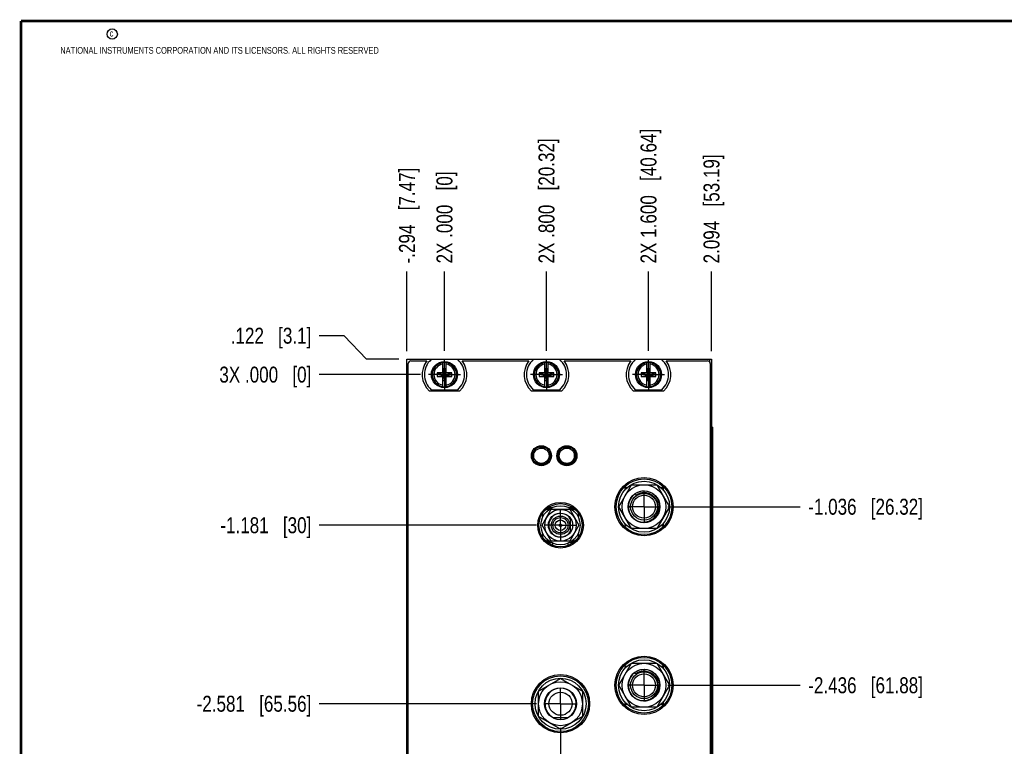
# Model space of a CAD drawing. Header units: inches. Extents: x 0.2 to 16.8, y 0.2 to 10.8.
# Tile 2 of 34: x 0.2 to 8, y 5.1 to 10.8. Entities that reach past the tile are written whole.
import ezdxf

# ---------------------------------------------------------------- set-up
doc = ezdxf.new("R2010")
doc.units = ezdxf.units.IN
doc.header["$LTSCALE"] = 0.935
doc.header["$MEASUREMENT"] = 0
doc.linetypes.add('CENTER', pattern=[0.6, 0.375, -0.075, 0.075, -0.075])
doc.layers.get('0').update_dxf_attribs({"linetype": 'CONTINUOUS'})
doc.layers.add('DEFAULT_1', color=7, linetype='CENTER')
doc.layers.add('DIMENSIONS', color=7, linetype='CONTINUOUS')
doc.styles.get("Standard").update_dxf_attribs({"font": 'txt', "width": 0.8})
doc.dimstyles.new('DIMSTYLE_1', dxfattribs={"dimtxt": 0.125, "dimasz": 0.18, "dimexe": 0.18, "dimexo": 0.0625, "dimgap": 0.09, "dimtad": 0, "dimtih": 1, "dimtoh": 1, "dimdec": 3, "dimzin": 4, "dimdsep": 46, "dimtxsty": 'STANDARD', "dimblk": '_FILLED', "dimblk1": '_FILLED', "dimblk2": '_FILLED', "dimcen": 0.09, "dimadec": 0, "dimazin": 0, "dimtp": 0.01, "dimtm": 0.01, "dimtfac": 1, "dimtdec": 3, "dimtofl": 0, "dimtmove": 0, "dimatfit": 3, "dimldrblk": '_FILLED', "dimfxl": 1, "dimtolj": 1, "dimtzin": 4, "dimarcsym": 0})

# ---------------------------------------------------------------- blocks, each defined once
blk = doc.blocks.new('*D0')
at = {"layer": 'DIMENSIONS', "color": 2, "linetype": 'CONTINUOUS'}
for p, q in [((2.7854, 8.2905), (2.5895, 8.2905)), ((2.9592, 8.1072), (2.7854, 8.2905)), ((3.2145, 8.1072), (2.9592, 8.1072))]:
    blk.add_line(p, q, dxfattribs=at)
at = {"layer": 'DIMENSIONS', "color": 2, "linetype": 'CONTINUOUS', "insert": (2.527, 8.353), "char_height": 0.125, "width": 1.025, "attachment_point": 3, "line_spacing_factor": 0.9}
blk.add_mtext('.122{\\Ftxt.shx;\\W1.000000;\\H0.125000; }[3.1]', dxfattribs=at)
blk = doc.blocks.new('_FILLED')
at = {"color": 0, "linetype": 'BYBLOCK'}
blk.add_solid([(0, 0), (-1, 0.174), (-1, -0.174)], dxfattribs=at)
blk = doc.blocks.new('*D1')
at = {"layer": 'DIMENSIONS', "color": 2, "linetype": 'CONTINUOUS'}
blk.add_line((5.3238, 6.9491), (6.3614, 6.9491), dxfattribs=at)
at = {"layer": 'DIMENSIONS', "color": 2, "linetype": 'CONTINUOUS', "insert": (6.4239, 7.0116), "char_height": 0.125, "width": 1.425, "attachment_point": 1, "line_spacing_factor": 0.9}
blk.add_mtext('-1.036{\\Ftxt.shx;\\W1.000000;\\H0.125000; }[26.32]', dxfattribs=at)
blk = doc.blocks.new('*D2')
at = {"layer": 'DIMENSIONS', "color": 2, "linetype": 'CONTINUOUS'}
blk.add_line((4.2936, 6.8041), (2.5895, 6.8041), dxfattribs=at)
at = {"layer": 'DIMENSIONS', "color": 2, "linetype": 'CONTINUOUS', "insert": (2.527, 6.8666), "char_height": 0.125, "width": 1.125, "attachment_point": 3, "line_spacing_factor": 0.9}
blk.add_mtext('-1.181{\\Ftxt.shx;\\W1.000000;\\H0.125000; }[30]', dxfattribs=at)
blk = doc.blocks.new('*D3')
at = {"layer": 'DIMENSIONS', "color": 2, "linetype": 'CONTINUOUS'}
blk.add_line((4.2936, 5.4041), (2.5895, 5.4041), dxfattribs=at)
at = {"layer": 'DIMENSIONS', "color": 2, "linetype": 'CONTINUOUS', "insert": (2.527, 5.4666), "char_height": 0.125, "width": 1.425, "attachment_point": 3, "line_spacing_factor": 0.9}
blk.add_mtext('-2.581{\\Ftxt.shx;\\W1.000000;\\H0.125000; }[65.56]', dxfattribs=at)
blk = doc.blocks.new('*D4')
at = {"layer": 'DIMENSIONS', "color": 2, "linetype": 'CONTINUOUS'}
blk.add_line((5.3238, 5.5491), (6.3614, 5.5491), dxfattribs=at)
at = {"layer": 'DIMENSIONS', "color": 2, "linetype": 'CONTINUOUS', "insert": (6.4239, 5.6116), "char_height": 0.125, "width": 1.425, "attachment_point": 1, "line_spacing_factor": 0.9}
blk.add_mtext('-2.436{\\Ftxt.shx;\\W1.000000;\\H0.125000; }[61.88]', dxfattribs=at)
blk = doc.blocks.new('*D5')
at = {"layer": 'DIMENSIONS', "color": 2, "linetype": 'CONTINUOUS'}
blk.add_line((5.3238, 4.1992), (6.3614, 4.1992), dxfattribs=at)
at = {"layer": 'DIMENSIONS', "color": 2, "linetype": 'CONTINUOUS', "insert": (6.4239, 4.2617), "char_height": 0.125, "width": 1.425, "attachment_point": 1, "line_spacing_factor": 0.9}
blk.add_mtext('-3.786{\\Ftxt.shx;\\W1.000000;\\H0.125000; }[96.16]', dxfattribs=at)
blk = doc.blocks.new('*D6')
at = {"layer": 'DIMENSIONS', "color": 2, "linetype": 'CONTINUOUS'}
blk.add_line((3.3836, 3.1645), (2.5895, 3.1645), dxfattribs=at)
at = {"layer": 'DIMENSIONS', "color": 2, "linetype": 'CONTINUOUS', "insert": (2.527, 3.227), "char_height": 0.125, "width": 1.825, "attachment_point": 3, "line_spacing_factor": 0.9}
blk.add_mtext('3X -4.821{\\Ftxt.shx;\\W1.000000;\\H0.125000; }[122.45]', dxfattribs=at)
blk = doc.blocks.new('*D7')
at = {"layer": 'DIMENSIONS', "color": 2, "linetype": 'CONTINUOUS'}
blk.add_line((3.3836, 7.9852), (2.5895, 7.9852), dxfattribs=at)
at = {"layer": 'DIMENSIONS', "color": 2, "linetype": 'CONTINUOUS', "insert": (2.527, 8.0477), "char_height": 0.125, "width": 1.125, "attachment_point": 3, "line_spacing_factor": 0.9}
blk.add_mtext('3X .000{\\Ftxt.shx;\\W1.000000;\\H0.125000; }[0]', dxfattribs=at)
blk = doc.blocks.new('*D8')
at = {"layer": 'DIMENSIONS', "color": 2, "linetype": 'CONTINUOUS'}
blk.add_line((3.277, 8.1697), (3.277, 8.7947), dxfattribs=at)
at = {"layer": 'DIMENSIONS', "color": 2, "linetype": 'CONTINUOUS', "insert": (3.2145, 8.8572), "char_height": 0.125, "width": 1.225, "attachment_point": 1, "rotation": 90, "line_spacing_factor": 0.9}
blk.add_mtext('-.294{\\Ftxt.shx;\\W1.000000;\\H0.125000; }[7.47]', dxfattribs=at)
blk = doc.blocks.new('*D9')
at = {"layer": 'DIMENSIONS', "color": 2, "linetype": 'CONTINUOUS'}
blk.add_line((4.3712, 8.1728), (4.3712, 8.7947), dxfattribs=at)
at = {"layer": 'DIMENSIONS', "color": 2, "linetype": 'CONTINUOUS', "insert": (4.3087, 8.8572), "char_height": 0.125, "width": 1.525, "attachment_point": 1, "rotation": 90, "line_spacing_factor": 0.9}
blk.add_mtext('2X .800{\\Ftxt.shx;\\W1.000000;\\H0.125000; }[20.32]', dxfattribs=at)
blk = doc.blocks.new('*D10')
at = {"layer": 'DIMENSIONS', "color": 2, "linetype": 'CONTINUOUS'}
blk.add_line((5.1712, 8.1728), (5.1712, 8.7947), dxfattribs=at)
at = {"layer": 'DIMENSIONS', "color": 2, "linetype": 'CONTINUOUS', "insert": (5.1087, 8.8572), "char_height": 0.125, "width": 1.625, "attachment_point": 1, "rotation": 90, "line_spacing_factor": 0.9}
blk.add_mtext('2X 1.600{\\Ftxt.shx;\\W1.000000;\\H0.125000; }[40.64]', dxfattribs=at)
blk = doc.blocks.new('*D11')
at = {"layer": 'DIMENSIONS', "color": 2, "linetype": 'CONTINUOUS'}
blk.add_line((5.6652, 8.1697), (5.6652, 8.7947), dxfattribs=at)
at = {"layer": 'DIMENSIONS', "color": 2, "linetype": 'CONTINUOUS', "insert": (5.6027, 8.8572), "char_height": 0.125, "width": 1.325, "attachment_point": 1, "rotation": 90, "line_spacing_factor": 0.9}
blk.add_mtext('2.094{\\Ftxt.shx;\\W1.000000;\\H0.125000; }[53.19]', dxfattribs=at)
blk = doc.blocks.new('*D12')
at = {"layer": 'DIMENSIONS', "color": 2, "linetype": 'CONTINUOUS'}
blk.add_line((5.1362, 4.0116), (5.1362, 2.282), dxfattribs=at)
at = {"layer": 'DIMENSIONS', "color": 2, "linetype": 'CONTINUOUS', "insert": (5.0737, 2.2195), "char_height": 0.125, "width": 1.625, "attachment_point": 3, "rotation": 90, "line_spacing_factor": 0.9}
blk.add_mtext('3X 1.565{\\Ftxt.shx;\\W1.000000;\\H0.125000; }[39.75]', dxfattribs=at)
blk = doc.blocks.new('*D13')
at = {"layer": 'DIMENSIONS', "color": 2, "linetype": 'CONTINUOUS'}
blk.add_line((4.4812, 5.2165), (4.4812, 2.282), dxfattribs=at)
at = {"layer": 'DIMENSIONS', "color": 2, "linetype": 'CONTINUOUS', "insert": (4.4187, 2.2195), "char_height": 0.125, "width": 1.525, "attachment_point": 3, "rotation": 90, "line_spacing_factor": 0.9}
blk.add_mtext('2X .910{\\Ftxt.shx;\\W1.000000;\\H0.125000; }[23.11]', dxfattribs=at)
blk = doc.blocks.new('*D14')
at = {"layer": 'DIMENSIONS', "color": 2, "linetype": 'CONTINUOUS'}
blk.add_line((3.5712, 8.1728), (3.5712, 8.7947), dxfattribs=at)
at = {"layer": 'DIMENSIONS', "color": 2, "linetype": 'CONTINUOUS', "insert": (3.5087, 8.8572), "char_height": 0.125, "width": 1.125, "attachment_point": 1, "rotation": 90, "line_spacing_factor": 0.9}
blk.add_mtext('2X .000{\\Ftxt.shx;\\W1.000000;\\H0.125000; }[0]', dxfattribs=at)

msp = doc.modelspace()

# ---------------------------------------------------------------- linework, layer by layer
at = {"color": 7, "linetype": 'CONTINUOUS'}
for p, q in [((3.2772, 2.9695), (3.277, 8.1072)), ((3.277, 8.1072), (5.6652, 8.1072)), ((3.2872, 4.0012), (3.2872, 8.0732)), ((3.3072, 8.0932), (3.4335, 8.0932)), ((3.6749, 8.1037), (3.4674, 8.1037)), ((3.5574, 7.9969), (3.5574, 8.0799)), ((3.5595, 7.9367), (3.5829, 8.0338)), ((3.5595, 7.9969), (3.5595, 8.0338)), ((3.5595, 8.0338), (3.5829, 7.9367)), ((3.5595, 8.0338), (3.5829, 8.0338)), ((3.5829, 8.0338), (3.5829, 7.9969)), ((3.585, 7.9969), (3.585, 8.0799)), ((3.7089, 8.0932), (4.2335, 8.0932)), ((4.4749, 8.1037), (4.2674, 8.1037)), ((4.3574, 7.9969), (4.3574, 8.0799)), ((4.3595, 7.9367), (4.3829, 8.0338)), ((4.3595, 7.9969), (4.3595, 8.0338)), ((4.3595, 8.0338), (4.3829, 7.9367)), ((4.3595, 8.0338), (4.3829, 8.0338)), ((4.3829, 8.0338), (4.3829, 7.9969)), ((4.385, 7.9969), (4.385, 8.0799)), ((4.5089, 8.0932), (5.0335, 8.0932)), ((5.2749, 8.1037), (5.0674, 8.1037)), ((5.1574, 7.9969), (5.1574, 8.0799)), ((5.1595, 7.9367), (5.1829, 8.0338)), ((5.1595, 7.9969), (5.1595, 8.0338)), ((5.1595, 8.0338), (5.1829, 7.9367)), ((5.1595, 8.0338), (5.1829, 8.0338)), ((5.1829, 8.0338), (5.1829, 7.9969)), ((5.185, 7.9969), (5.185, 8.0799)), ((5.3089, 8.0932), (5.6352, 8.0932)), ((5.6552, 8.0732), (5.6552, 3.0742)), ((5.6652, 8.1072), (5.6652, 3.0403)), ((3.5141, 7.999), (3.5141, 7.9715)), ((3.5141, 7.999), (3.6283, 7.9715)), ((3.5574, 7.999), (3.5141, 7.999)), ((3.5141, 7.9715), (3.6283, 7.999)), ((3.5141, 7.9715), (3.5574, 7.9715)), ((3.5574, 7.9969), (3.5595, 7.9969)), ((3.5574, 7.8906), (3.5574, 7.9735)), ((3.5595, 7.9735), (3.5574, 7.9735)), ((3.5595, 7.9735), (3.5829, 7.9969)), ((3.5829, 7.9735), (3.5595, 7.9969)), ((3.5595, 7.9367), (3.5595, 7.9735)), ((3.5829, 7.9969), (3.585, 7.9969)), ((3.5829, 7.9735), (3.5829, 7.9367)), ((3.585, 7.9735), (3.5829, 7.9735)), ((3.6283, 7.999), (3.585, 7.999)), ((3.585, 7.8906), (3.585, 7.9735)), ((3.585, 7.9715), (3.6283, 7.9715)), ((3.6283, 7.9715), (3.6283, 7.999)), ((4.3141, 7.999), (4.3141, 7.9715)), ((4.3141, 7.9715), (4.4283, 7.999)), ((4.3574, 7.999), (4.3141, 7.999)), ((4.3141, 7.999), (4.4283, 7.9715)), ((4.3141, 7.9715), (4.3574, 7.9715)), ((4.3574, 7.9969), (4.3595, 7.9969)), ((4.3574, 7.8906), (4.3574, 7.9735)), ((4.3595, 7.9735), (4.3574, 7.9735)), ((4.3595, 7.9735), (4.3829, 7.9969)), ((4.3829, 7.9735), (4.3595, 7.9969)), ((4.3595, 7.9367), (4.3595, 7.9735)), ((4.3829, 7.9969), (4.385, 7.9969)), ((4.3829, 7.9735), (4.3829, 7.9367)), ((4.385, 7.9735), (4.3829, 7.9735)), ((4.4283, 7.999), (4.385, 7.999)), ((4.385, 7.8906), (4.385, 7.9735)), ((4.385, 7.9715), (4.4283, 7.9715)), ((4.4283, 7.9715), (4.4283, 7.999)), ((5.1141, 7.999), (5.1141, 7.9715)), ((5.1141, 7.9715), (5.2283, 7.999)), ((5.1574, 7.999), (5.1141, 7.999)), ((5.1141, 7.999), (5.2283, 7.9715)), ((5.1141, 7.9715), (5.1574, 7.9715)), ((5.1574, 7.9969), (5.1595, 7.9969)), ((5.1574, 7.8906), (5.1574, 7.9735)), ((5.1595, 7.9735), (5.1574, 7.9735)), ((5.1595, 7.9735), (5.1829, 7.9969)), ((5.1829, 7.9735), (5.1595, 7.9969)), ((5.1595, 7.9367), (5.1595, 7.9735)), ((5.1829, 7.9969), (5.185, 7.9969)), ((5.1829, 7.9735), (5.1829, 7.9367)), ((5.185, 7.9735), (5.1829, 7.9735)), ((5.2283, 7.999), (5.185, 7.999)), ((5.185, 7.8906), (5.185, 7.9735)), ((5.185, 7.9715), (5.2283, 7.9715)), ((5.2283, 7.9715), (5.2283, 7.999)), ((3.5829, 7.9367), (3.5595, 7.9367)), ((4.3829, 7.9367), (4.3595, 7.9367)), ((5.1829, 7.9367), (5.1595, 7.9367)), ((3.6894, 7.8562), (3.4529, 7.8562)), ((3.4674, 7.8667), (3.6749, 7.8667)), ((4.4894, 7.8562), (4.2529, 7.8562)), ((4.2674, 7.8667), (4.4749, 7.8667)), ((5.2894, 7.8562), (5.0529, 7.8562)), ((5.0674, 7.8667), (5.2749, 7.8667)), ((5.6739, 7.5742), (5.6652, 7.5742)), ((5.6739, 7.5742), (5.6739, 3.5742)), ((4.3432, 7.4092), (4.3432, 7.4184)), ((4.2712, 7.3148), (4.2712, 7.3836)), ((4.3674, 7.4092), (4.3432, 7.4092)), ((4.3912, 7.3836), (4.3912, 7.3148)), ((4.4712, 7.3148), (4.4712, 7.3836)), ((4.5674, 7.4092), (4.495, 7.4092)), ((4.5912, 7.3148), (4.5912, 7.3836)), ((4.295, 7.2892), (4.3673, 7.2892)), ((4.495, 7.2892), (4.5673, 7.2892)), ((4.9376, 6.9492), (5.0369, 7.1212)), ((5.0369, 7.1212), (5.2355, 7.1212)), ((5.2355, 7.1212), (5.3348, 6.9492)), ((4.9862, 7.0992), (4.9862, 7.0795)), ((4.9862, 7.0991), (5.0058, 7.0991)), ((5.0992, 7.0665), (5.0648, 7.0494)), ((5.0724, 7.0387), (5.0648, 7.0493)), ((5.2666, 7.0991), (5.2862, 7.0991)), ((5.2862, 7.0992), (5.2862, 7.0795)), ((4.3369, 6.8041), (4.409, 6.9291)), ((4.3434, 6.8698), (4.3434, 6.9009)), ((4.3857, 6.9419), (4.4184, 6.9419)), ((4.409, 6.9291), (4.5534, 6.9291)), ((4.544, 6.9419), (4.5767, 6.9419)), ((4.5534, 6.9291), (4.6255, 6.8041)), ((4.619, 6.9009), (4.619, 6.8698)), ((5.0369, 6.7772), (4.9376, 6.9492)), ((5.3348, 6.9492), (5.2355, 6.7772)), ((4.409, 6.6791), (4.3369, 6.8041)), ((4.6255, 6.8041), (4.5534, 6.6791)), ((4.5582, 6.8551), (4.5582, 6.7531)), ((4.9862, 6.819), (4.9862, 6.7992)), ((5.0061, 6.7991), (4.9862, 6.7991)), ((5.2862, 6.7991), (5.2663, 6.7991)), ((5.2862, 6.819), (5.2862, 6.7992)), ((4.3434, 6.7073), (4.3434, 6.7384)), ((4.619, 6.7384), (4.619, 6.7073)), ((5.2355, 6.7772), (5.0369, 6.7772)), ((4.4184, 6.6663), (4.3857, 6.6663)), ((4.5534, 6.6791), (4.409, 6.6791)), ((4.4221, 6.6468), (4.4221, 6.6646)), ((4.5403, 6.6468), (4.5403, 6.6646)), ((4.5767, 6.6663), (4.544, 6.6663)), ((4.9376, 5.5492), (5.0369, 5.7212)), ((5.0369, 5.7212), (5.2355, 5.7212)), ((5.2355, 5.7212), (5.3348, 5.5492)), ((4.9862, 5.6992), (4.9862, 5.6795)), ((4.9862, 5.6991), (5.0058, 5.6991)), ((5.0992, 5.6665), (5.0648, 5.6494)), ((5.0724, 5.6387), (5.0648, 5.6493)), ((5.2666, 5.6991), (5.2862, 5.6991)), ((5.2862, 5.6992), (5.2862, 5.6795)), ((4.3092, 5.5034), (4.4812, 5.6027)), ((4.4812, 5.6027), (4.6532, 5.5034)), ((4.3092, 5.3048), (4.3092, 5.5034)), ((4.6532, 5.5034), (4.6532, 5.3048)), ((5.0369, 5.3772), (4.9376, 5.5492)), ((5.3348, 5.5492), (5.2355, 5.3772)), ((4.9862, 5.419), (4.9862, 5.3992)), ((5.2862, 5.419), (5.2862, 5.3992)), ((5.0061, 5.3991), (4.9862, 5.3991)), ((5.2355, 5.3772), (5.0369, 5.3772)), ((5.2862, 5.3991), (5.2663, 5.3991)), ((4.4812, 5.2055), (4.3092, 5.3048)), ((4.534, 5.2941), (4.4284, 5.2941)), ((4.6532, 5.3048), (4.4812, 5.2055))]:
    msp.add_line(p, q, dxfattribs=at)
at = {"color": 9, "linetype": 'CONTINUOUS'}
msp.add_line((5.6532, 8.0819), (5.6532, 8.1072), dxfattribs=at)
at = {"color": 7, "linetype": 'CONTINUOUS', "const_width": 0.02}
for points in [[(0.25, 10.7586), (0.25, 0.2586)], [(16.75, 10.7586), (0.25, 10.7586)]]:
    msp.add_lwpolyline(points, dxfattribs=at)
at = {"color": 2, "linetype": 'CONTINUOUS'}
msp.add_circle((0.9659, 10.6562), 0.0403, dxfattribs=at)
at = {"color": 7, "linetype": 'CONTINUOUS'}
for centre, radius in [((3.5712, 7.9852), 0.1025), ((3.5712, 7.9852), 0.098), ((4.3712, 7.9852), 0.1025), ((4.3712, 7.9852), 0.098), ((5.1712, 7.9852), 0.1025), ((5.1712, 7.9852), 0.098), ((4.3312, 7.3492), 0.0785), ((4.3312, 7.3492), 0.0703), ((4.5312, 7.3492), 0.0785), ((4.5312, 7.3492), 0.0703), ((4.3312, 7.3492), 0.06), ((4.5312, 7.3492), 0.06), ((5.1362, 6.9491), 0.2285), ((5.1362, 6.9491), 0.2185), ((5.1362, 6.9492), 0.2), ((5.1362, 6.9492), 0.172), ((5.1362, 6.9492), 0.125), ((5.1362, 6.9492), 0.105), ((5.1362, 6.9492), 0.09), ((4.4812, 6.8041), 0.179), ((4.4812, 6.8041), 0.1693), ((4.4812, 6.8041), 0.153), ((4.4812, 6.8041), 0.124), ((4.4812, 6.8041), 0.095), ((4.4812, 6.8041), 0.0722), ((4.4812, 6.8041), 0.0597), ((4.4812, 6.8041), 0.0413), ((4.4812, 6.8041), 0.00984), ((5.1362, 5.5491), 0.2285), ((5.1362, 5.5491), 0.2185), ((5.1362, 5.5492), 0.2), ((5.1362, 5.5492), 0.172), ((5.1362, 5.5492), 0.125), ((5.1362, 5.5492), 0.105), ((5.1362, 5.5492), 0.09), ((4.4812, 5.4041), 0.2285), ((4.4812, 5.4041), 0.2185), ((4.4812, 5.4041), 0.2), ((4.4812, 5.4041), 0.172), ((4.4812, 5.4041), 0.125), ((4.4812, 5.4041), 0.0905)]:
    msp.add_circle(centre, radius, dxfattribs=at)
at = {"color": 9, "linetype": 'CONTINUOUS'}
msp.add_circle((4.4812, 6.8041), 0.00197, dxfattribs=at)
at = {"color": 7, "linetype": 'CONTINUOUS'}
for centre, radius, start, end in [((3.3072, 8.0732), 0.02, 90, 180), ((3.5712, 7.9852), 0.175, 141.89221, 227.4886), ((3.5712, 7.9852), 0.1575, 131.20295, 228.79705), ((3.5712, 7.9852), 0.0956, 81.71661, 98.28339), ((3.5712, 7.9852), 0.1575, 311.20295, 48.79705), ((3.5712, 7.9852), 0.175, 312.5114, 38.10779), ((4.3712, 7.9852), 0.175, 141.89221, 227.4886), ((4.3712, 7.9852), 0.1575, 131.20295, 228.79705), ((4.3712, 7.9852), 0.0956, 81.71661, 98.28339), ((4.3712, 7.9852), 0.1575, 311.20295, 48.79705), ((4.3712, 7.9852), 0.175, 312.5114, 38.10779), ((5.1712, 7.9852), 0.175, 141.89221, 227.4886), ((5.1712, 7.9852), 0.1575, 131.20295, 228.79705), ((5.1712, 7.9852), 0.0956, 81.71661, 98.28339), ((5.1712, 7.9852), 0.1575, 311.20295, 48.79705), ((5.1712, 7.9852), 0.175, 312.5114, 38.10779), ((5.6352, 8.0732), 0.02, 0, 90), ((3.5712, 7.9852), 0.0956, 261.71661, 278.28339), ((4.3712, 7.9852), 0.0956, 261.71661, 278.28339), ((5.1712, 7.9852), 0.0956, 261.71661, 278.28339), ((5.1362, 6.9491), 0.123, 125.46959, 232.72874), ((5.1362, 6.9491), 0.123, 239.60416, 107.51599), ((5.1372, 6.9424), 0.1148, 96.40472, 98.86793), ((5.1371, 6.9435), 0.1136, 90.46933, 96.41004), ((5.1372, 6.9449), 0.1122, 76.23525, 90.49431), ((5.1371, 6.9446), 0.1125, 71.68258, 76.24115), ((5.1366, 6.9434), 0.1139, 47.80405, 71.62692), ((4.4812, 6.8041), 0.0923, 33.52046, 326.47954), ((5.1324, 6.9514), 0.1225, 234.74136, 249.25468), ((5.132, 6.9504), 0.1214, 249.27692, 271.97666), ((5.1362, 5.5491), 0.123, 125.46959, 232.72874), ((5.1362, 5.5491), 0.123, 239.60416, 107.51599), ((5.1372, 5.5424), 0.1148, 96.40472, 98.86793), ((5.1371, 5.5435), 0.1136, 90.46933, 96.41004), ((5.1372, 5.5449), 0.1122, 76.23525, 90.49431), ((5.1371, 5.5446), 0.1125, 71.68258, 76.24115), ((5.1366, 5.5434), 0.1139, 47.80405, 71.62692), ((4.4812, 5.4041), 0.122, 295.6256, 244.3744), ((5.1324, 5.5514), 0.1225, 234.74136, 249.25468), ((5.132, 5.5504), 0.1214, 249.27692, 271.97666)]:
    msp.add_arc(centre, radius, start, end, dxfattribs=at)
at = {"color": 9, "linetype": 'CONTINUOUS'}
for centre, radius, start, end in [((3.5712, 7.9852), 0.0947, 98.36374, 261.63626), ((3.5712, 7.9852), 0.0832, 99.53359, 260.46641), ((3.5712, 7.9852), 0.0947, 278.36374, 81.63626), ((3.5712, 7.9852), 0.0832, 279.53359, 80.46641), ((4.3712, 7.9852), 0.0947, 98.36374, 261.63626), ((4.3712, 7.9852), 0.0832, 99.53359, 260.46641), ((4.3712, 7.9852), 0.0947, 278.36374, 81.63626), ((4.3712, 7.9852), 0.0832, 279.53359, 80.46641), ((5.1712, 7.9852), 0.0947, 98.36374, 261.63626), ((5.1712, 7.9852), 0.0832, 99.53359, 260.46641), ((5.1712, 7.9852), 0.0947, 278.36374, 81.63626), ((5.1712, 7.9852), 0.0832, 279.53359, 80.46641), ((5.1364, 6.9477), 0.1114, 90.19097, 98.83273), ((5.1364, 6.9488), 0.1103, 88.73135, 90.17979), ((5.1364, 6.9505), 0.1085, 70.29231, 88.75139), ((5.1357, 6.9481), 0.1112, 61.88897, 70.36902), ((5.1358, 6.9482), 0.1109, 58.2236, 62.39557), ((5.1361, 6.9487), 0.1103, 57.66906, 58.77119), ((5.1366, 6.9496), 0.1094, 52.08236, 58.22874), ((5.1364, 5.5477), 0.1114, 90.19097, 98.83273), ((5.1364, 5.5488), 0.1103, 88.73135, 90.17979), ((5.1364, 5.5505), 0.1085, 70.29231, 88.75139), ((5.1357, 5.5481), 0.1112, 61.88897, 70.36902), ((5.1358, 5.5482), 0.1109, 58.2236, 62.39557), ((5.1361, 5.5487), 0.1103, 57.66906, 58.77119), ((5.1366, 5.5496), 0.1094, 52.08236, 58.22874)]:
    msp.add_arc(centre, radius, start, end, dxfattribs=at)
for points in [[(5.1193, 7.0579), (5.1151, 7.0572), (5.1067, 7.0554), (5.0946, 7.0513), (5.0831, 7.0458), (5.0758, 7.0413), (5.0724, 7.0388)], [(5.1193, 7.0577), (5.1151, 7.0571), (5.1067, 7.0553), (5.0946, 7.0512), (5.0831, 7.0457), (5.0758, 7.0411), (5.0724, 7.0387)], [(5.1193, 5.6579), (5.1151, 5.6572), (5.1067, 5.6554), (5.0946, 5.6513), (5.0831, 5.6458), (5.0758, 5.6413), (5.0724, 5.6388)], [(5.1193, 5.6577), (5.1151, 5.6571), (5.1067, 5.6553), (5.0946, 5.6512), (5.0831, 5.6457), (5.0758, 5.6411), (5.0724, 5.6387)]]:
    msp.add_open_spline(points, degree=3, knots=[0, 0, 0, 0, 0.250093, 0.500063, 0.749982, 1, 1, 1, 1], dxfattribs=at)
at = {"color": 7, "linetype": 'CONTINUOUS'}
for points, knots in [([(5.0724, 7.0388), (5.0726, 7.0388), (5.073, 7.0389), (5.0735, 7.039), (5.0739, 7.0392), (5.0742, 7.0394), (5.0747, 7.0396), (5.0753, 7.0399), (5.076, 7.0403), (5.0769, 7.0408), (5.078, 7.0414), (5.0794, 7.0421), (5.0808, 7.0429), (5.0822, 7.0436), (5.0841, 7.0445), (5.0865, 7.0457), (5.0894, 7.047), (5.0923, 7.0482), (5.0952, 7.0494), (5.0982, 7.0505), (5.1021, 7.0519), (5.1072, 7.0534), (5.1133, 7.0549), (5.1175, 7.0556), (5.1195, 7.0559)], [0, 0, 0, 0, 0.01512, 0.022841, 0.030621, 0.038443, 0.046251, 0.061835, 0.077443, 0.093064, 0.124308, 0.155564, 0.186826, 0.218092, 0.249361, 0.311904, 0.374452, 0.437003, 0.499557, 0.562113, 0.624671, 0.749778, 0.874888, 1, 1, 1, 1]), ([(5.0724, 7.0387), (5.0726, 7.0387), (5.073, 7.0387), (5.0735, 7.0389), (5.0739, 7.0391), (5.0742, 7.0392), (5.0747, 7.0395), (5.0753, 7.0398), (5.076, 7.0401), (5.0769, 7.0406), (5.078, 7.0412), (5.0794, 7.042), (5.0808, 7.0427), (5.0822, 7.0434), (5.0841, 7.0444), (5.0865, 7.0455), (5.0894, 7.0468), (5.0923, 7.0481), (5.0952, 7.0493), (5.0982, 7.0504), (5.1021, 7.0517), (5.1072, 7.0532), (5.1133, 7.0547), (5.1175, 7.0555), (5.1195, 7.0558)], [0, 0, 0, 0, 0.01512, 0.022841, 0.030621, 0.038443, 0.046251, 0.061835, 0.077443, 0.093064, 0.124308, 0.155564, 0.186826, 0.218092, 0.249361, 0.311904, 0.374452, 0.437003, 0.499557, 0.562113, 0.624671, 0.749778, 0.874888, 1, 1, 1, 1]), ([(5.2495, 6.9382), (5.25, 6.9465), (5.2494, 6.9591), (5.2458, 6.9754), (5.2417, 6.9873), (5.2364, 6.9986), (5.2276, 7.0128), (5.2193, 7.0223), (5.2131, 7.0279)], [0, 0, 0, 0, 0.249831, 0.374891, 0.499955, 0.625076, 0.75031, 1, 1, 1, 1]), ([(5.2495, 6.9382), (5.25, 6.9465), (5.2493, 6.9591), (5.2457, 6.9753), (5.2417, 6.9872), (5.2363, 6.9985), (5.2276, 7.0127), (5.2193, 7.0222), (5.2131, 7.0278)], [0, 0, 0, 0, 0.249831, 0.374891, 0.499954, 0.625076, 0.75031, 1, 1, 1, 1]), ([(4.4017, 6.9348), (4.3941, 6.9332), (4.3791, 6.929), (4.3647, 6.9229), (4.3579, 6.9192)], [0, 0, 0, 0, 0.499574, 1, 1, 1, 1]), ([(4.6045, 6.9192), (4.5977, 6.9229), (4.5833, 6.929), (4.5683, 6.9332), (4.5607, 6.9348)], [0, 0, 0, 0, 0.500426, 1, 1, 1, 1]), ([(5.1362, 6.829), (5.1434, 6.8293), (5.1541, 6.8307), (5.168, 6.8344), (5.1782, 6.8381), (5.1879, 6.8427), (5.1972, 6.8482), (5.206, 6.8545), (5.2141, 6.8616), (5.2215, 6.8694), (5.2282, 6.8779), (5.2341, 6.887), (5.2391, 6.8965), (5.2432, 6.9065), (5.2474, 6.9203), (5.2491, 6.931), (5.2495, 6.9382)], [0, 0, 0, 0, 0.124805, 0.187399, 0.249965, 0.312488, 0.374982, 0.437475, 0.499986, 0.562509, 0.625035, 0.68756, 0.750076, 0.812582, 0.875095, 1, 1, 1, 1]), ([(5.1362, 6.8289), (5.1434, 6.8291), (5.1541, 6.8305), (5.168, 6.8342), (5.1782, 6.838), (5.188, 6.8426), (5.1973, 6.8481), (5.206, 6.8544), (5.2141, 6.8615), (5.2216, 6.8694), (5.2283, 6.8779), (5.2342, 6.8869), (5.2392, 6.8965), (5.2433, 6.9065), (5.2474, 6.9203), (5.2491, 6.931), (5.2495, 6.9382)], [0, 0, 0, 0, 0.124805, 0.187399, 0.249965, 0.312487, 0.374982, 0.437475, 0.499986, 0.562509, 0.625035, 0.68756, 0.750076, 0.812582, 0.875095, 1, 1, 1, 1]), ([(4.3579, 6.6889), (4.3648, 6.6853), (4.3791, 6.6791), (4.3941, 6.675), (4.4017, 6.6733)], [0, 0, 0, 0, 0.500426, 1, 1, 1, 1]), ([(4.5607, 6.6733), (4.5683, 6.675), (4.5833, 6.6791), (4.5976, 6.6853), (4.6045, 6.6889)], [0, 0, 0, 0, 0.499574, 1, 1, 1, 1]), ([(5.0724, 5.6388), (5.0726, 5.6388), (5.073, 5.6389), (5.0735, 5.639), (5.0739, 5.6392), (5.0742, 5.6394), (5.0747, 5.6396), (5.0753, 5.6399), (5.076, 5.6403), (5.0769, 5.6408), (5.078, 5.6414), (5.0794, 5.6421), (5.0808, 5.6429), (5.0822, 5.6436), (5.0841, 5.6445), (5.0865, 5.6457), (5.0894, 5.647), (5.0923, 5.6482), (5.0952, 5.6494), (5.0982, 5.6505), (5.1021, 5.6519), (5.1072, 5.6534), (5.1133, 5.6549), (5.1175, 5.6556), (5.1195, 5.6559)], [0, 0, 0, 0, 0.01512, 0.022841, 0.030621, 0.038443, 0.046251, 0.061835, 0.077443, 0.093064, 0.124308, 0.155564, 0.186826, 0.218092, 0.249361, 0.311904, 0.374452, 0.437003, 0.499557, 0.562113, 0.624671, 0.749778, 0.874888, 1, 1, 1, 1]), ([(5.0724, 5.6387), (5.0726, 5.6387), (5.073, 5.6387), (5.0735, 5.6389), (5.0739, 5.6391), (5.0742, 5.6392), (5.0747, 5.6395), (5.0753, 5.6398), (5.076, 5.6401), (5.0769, 5.6406), (5.078, 5.6412), (5.0794, 5.642), (5.0808, 5.6427), (5.0822, 5.6434), (5.0841, 5.6444), (5.0865, 5.6455), (5.0894, 5.6468), (5.0923, 5.6481), (5.0952, 5.6493), (5.0982, 5.6504), (5.1021, 5.6517), (5.1072, 5.6532), (5.1133, 5.6547), (5.1175, 5.6555), (5.1195, 5.6558)], [0, 0, 0, 0, 0.01512, 0.022841, 0.030621, 0.038443, 0.046251, 0.061835, 0.077443, 0.093064, 0.124308, 0.155564, 0.186826, 0.218092, 0.249361, 0.311904, 0.374452, 0.437003, 0.499557, 0.562113, 0.624671, 0.749778, 0.874888, 1, 1, 1, 1]), ([(5.2495, 5.5382), (5.25, 5.5465), (5.2494, 5.5591), (5.2458, 5.5754), (5.2417, 5.5873), (5.2364, 5.5986), (5.2276, 5.6128), (5.2193, 5.6223), (5.2131, 5.6279)], [0, 0, 0, 0, 0.249831, 0.374891, 0.499955, 0.625076, 0.75031, 1, 1, 1, 1]), ([(5.2495, 5.5382), (5.25, 5.5465), (5.2493, 5.5591), (5.2457, 5.5753), (5.2417, 5.5872), (5.2363, 5.5985), (5.2276, 5.6127), (5.2193, 5.6222), (5.2131, 5.6278)], [0, 0, 0, 0, 0.249831, 0.374891, 0.499954, 0.625076, 0.75031, 1, 1, 1, 1]), ([(5.1362, 5.429), (5.1434, 5.4293), (5.1541, 5.4307), (5.168, 5.4344), (5.1782, 5.4381), (5.1879, 5.4427), (5.1972, 5.4482), (5.206, 5.4545), (5.2141, 5.4616), (5.2215, 5.4694), (5.2282, 5.4779), (5.2341, 5.487), (5.2391, 5.4965), (5.2432, 5.5065), (5.2474, 5.5203), (5.2491, 5.531), (5.2495, 5.5382)], [0, 0, 0, 0, 0.124805, 0.187399, 0.249965, 0.312488, 0.374982, 0.437475, 0.499986, 0.562509, 0.625035, 0.68756, 0.750076, 0.812582, 0.875095, 1, 1, 1, 1]), ([(5.1362, 5.4289), (5.1434, 5.4291), (5.1541, 5.4305), (5.168, 5.4342), (5.1782, 5.438), (5.188, 5.4426), (5.1973, 5.4481), (5.206, 5.4544), (5.2141, 5.4615), (5.2216, 5.4694), (5.2283, 5.4779), (5.2342, 5.4869), (5.2392, 5.4965), (5.2433, 5.5065), (5.2474, 5.5203), (5.2491, 5.531), (5.2495, 5.5382)], [0, 0, 0, 0, 0.124805, 0.187399, 0.249965, 0.312487, 0.374982, 0.437475, 0.499986, 0.562509, 0.625035, 0.68756, 0.750076, 0.812582, 0.875095, 1, 1, 1, 1])]:
    msp.add_open_spline(points, degree=3, knots=knots, dxfattribs=at)
at = {"layer": 'DEFAULT_1', "color": 7, "linetype": 'CENTER'}
for p, q in [((3.5712, 7.9852), (3.5712, 8.1103)), ((4.3712, 7.9852), (4.3712, 8.1103)), ((5.1712, 7.9852), (5.1712, 8.1103)), ((3.5712, 7.9852), (3.4461, 7.9852)), ((3.5712, 7.9852), (3.5712, 7.8601)), ((3.5712, 7.9852), (3.6963, 7.9852)), ((4.3712, 7.9852), (4.2461, 7.9852)), ((4.3712, 7.9852), (4.3712, 7.8601)), ((4.3712, 7.9852), (4.4963, 7.9852)), ((5.1712, 7.9852), (5.0461, 7.9852)), ((5.1712, 7.9852), (5.1712, 7.8601)), ((5.1712, 7.9852), (5.2963, 7.9852)), ((5.1362, 6.9491), (5.1362, 7.0742)), ((4.4812, 6.8041), (4.4812, 6.9292)), ((5.1362, 6.9491), (5.0111, 6.9491)), ((5.1362, 6.9491), (5.1362, 6.824)), ((5.1362, 6.9491), (5.2613, 6.9491)), ((4.4812, 6.8041), (4.3561, 6.8041)), ((4.4812, 6.8041), (4.4812, 6.679)), ((4.4812, 6.8041), (4.6063, 6.8041)), ((5.1362, 5.5491), (5.1362, 5.6742)), ((4.4812, 5.4041), (4.4812, 5.5292)), ((5.1362, 5.5491), (5.0111, 5.5491)), ((5.1362, 5.5491), (5.2613, 5.5491)), ((5.1362, 5.5491), (5.1362, 5.424)), ((4.4812, 5.4041), (4.3561, 5.4041)), ((4.4812, 5.4041), (4.4812, 5.279)), ((4.4812, 5.4041), (4.6063, 5.4041))]:
    msp.add_line(p, q, dxfattribs=at)

# ---------------------------------------------------------------- texts
at = {"color": 2, "linetype": 'CONTINUOUS', "char_height": 0.053, "attachment_point": 1, "line_spacing_factor": 0.9}
for s, insert, width in [('c', (0.946, 10.6893), 0.0424), ('NATIONAL INSTRUMENTS CORPORATION AND ITS LICENSORS. ALL RIGHTS RESERVED', (0.5583, 10.5546), 3.0104)]:
    msp.add_mtext(s, dxfattribs=dict(at, insert=insert, width=width))

# ---------------------------------------------------------------- dimensions: what is measured, and where the dimension line sits
at = {"layer": 'DIMENSIONS', "color": 2, "linetype": 'CONTINUOUS'}
for feature_location, offset, dtype, origin, text, picture, middle in [((5.1712, 8.1728), (0, 0.6219), 1, (3.5712, 8.1103), '2X <>', '*D10', (5.1712, 9.6697)), ((4.3712, 8.1728), (0, 0.6219), 1, (3.5712, 8.1103), '2X <>', '*D9', (4.3712, 9.6197)), ((3.277, 8.1697), (0, 0.625), 1, (3.5712, 8.1103), '-<>', '*D8', (3.277, 9.4697)), ((3.5711958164, 8.1728297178), (0, 0.6219), 1, (3.5711958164, 8.1103297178), '2X <>', '*D14', (3.5711958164, 9.4197297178)), ((3.3835958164, 7.9852297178), (-0.7940889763, 0), 0, (3.4460958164, 7.9852297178), '3X <>', '*D7', (1.7645068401, 7.9852297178)), ((3.3836, 3.1645), (-0.7941, 0), 0, (3.4461, 7.9852), '3X -<>', '*D6', (1.3645, 3.1645)), ((4.2936, 5.4041), (-1.7041, 0), 0, (3.4461, 7.9852), '-<>', '*D3', (1.5645, 5.4041)), ((4.2936, 6.8041), (-1.7041, 0), 0, (3.4461, 7.9852), '-<>', '*D2', (1.7145, 6.8041)), ((5.3238, 6.9491), (1.0376, 0), 0, (3.5712, 7.9852), '-<>', '*D1', (7.1364, 6.9491)), ((5.3238, 5.5491), (1.0376, 0), 0, (3.5712, 7.9852), '-<>', '*D4', (7.1364, 5.5491)), ((5.3238, 4.1992), (1.0376, 0), 0, (3.5712, 7.9852), '-<>', '*D5', (7.1364, 4.1992)), ((5.1362, 4.0116), (0, -1.7296), 1, (3.5712, 7.9852), '3X <>', '*D12', (5.2706, 1.2282)), ((4.4812, 5.2165), (0, -2.9345), 1, (3.5712, 7.8601), '2X <>', '*D13', (4.6156, 1.2782))]:
    dim = msp.add_ordinate_dim(feature_location=feature_location, offset=offset, dtype=dtype, origin=origin, text=text, dimstyle='DIMSTYLE_1', dxfattribs=at)
    dim.commit()
    dim.dimension.update_dxf_attribs({"geometry": picture, "text_midpoint": middle})
for feature_location, offset, dtype, origin, picture, middle in [((5.6652, 8.1697), (0, 0.625), 1, (3.5712, 8.1103), '*D11', (5.6652, 9.5197)), ((3.2145, 8.1072), (-0.625, 0.1833), 0, (3.4461, 7.9852), '*D0', (1.7645, 8.2905))]:
    dim = msp.add_ordinate_dim(feature_location=feature_location, offset=offset, dtype=dtype, origin=origin, dimstyle='DIMSTYLE_1', dxfattribs=at)
    dim.commit()
    dim.dimension.update_dxf_attribs({"geometry": picture, "text_midpoint": middle})

doc.saveas('drawing.dxf')
